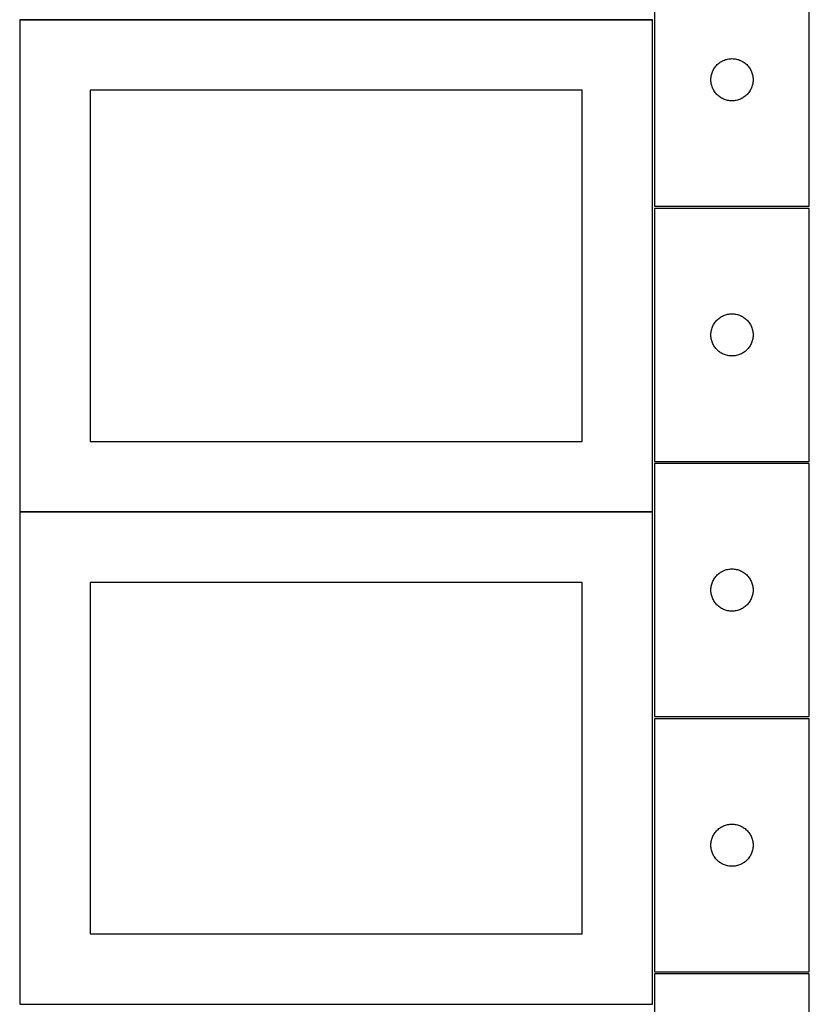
# Model space of a CAD drawing. Header units: millimetres. Extents: x 7 to 1493, y 8 to 2993.
# Tile 3 of 14: x 909 to 1471, y 709 to 1410. Entities that reach past the tile are written whole.
import ezdxf

# ---------------------------------------------------------------- set-up
doc = ezdxf.new("R2010")
doc.units = ezdxf.units.MM
doc.layers.add('COMMON', color=5, linetype='CONTINUOUS', true_color=0x0000ff)
doc.layers.add('CUT', color=7, linetype='CONTINUOUS', true_color=0x000000)

msp = doc.modelspace()

# ---------------------------------------------------------------- linework, layer by layer
at = {"layer": 'COMMON'}
for p, q in [((909.474233, 1409.774326), (909.474233, 1059.774326)), ((909.574234, 1409.874326), (1359.574234, 1409.874326)), ((909.474233, 1059.574325), (909.474233, 709.574325)), ((1359.574234, 1059.674326), (909.574234, 1059.674326)), ((909.574234, 709.474324), (1358.249577, 709.474324))]:
    msp.add_line(p, q, dxfattribs=at)
at = {"layer": 'CUT'}
for p, q in [((1361.099119, 1457.198183), (1361.099119, 1277.198183)), ((1471.099119, 1277.198183), (1471.099119, 1457.198183)), ((1359.574234, 1409.774326), (909.574234, 1409.774326)), ((909.574234, 1409.774326), (909.574234, 1059.774326)), ((1359.574234, 1059.774326), (1359.574234, 1409.774326)), ((1408.048676, 1379.854817), (1408.710898, 1380.252462)), ((1408.710898, 1380.252462), (1409.392712, 1380.615489)), ((1409.392712, 1380.615489), (1410.092311, 1380.942937)), ((1410.092311, 1380.942937), (1410.807838, 1381.233935)), ((1410.807838, 1381.233935), (1411.537397, 1381.487714)), ((1411.537397, 1381.487714), (1412.279052, 1381.703599)), ((1412.279052, 1381.703599), (1413.030838, 1381.881018)), ((1413.030838, 1381.881018), (1413.79076, 1382.019502)), ((1413.79076, 1382.019502), (1414.556804, 1382.118681)), ((1414.556804, 1382.118681), (1415.326938, 1382.178294)), ((1415.326938, 1382.178294), (1416.099119, 1382.198183)), ((1416.099119, 1382.198183), (1416.8713, 1382.178294)), ((1416.8713, 1382.178294), (1417.641434, 1382.118681)), ((1417.641434, 1382.118681), (1418.407478, 1382.019502)), ((1418.407478, 1382.019502), (1419.1674, 1381.881018)), ((1419.1674, 1381.881018), (1419.919186, 1381.703599)), ((1419.919186, 1381.703599), (1420.660842, 1381.487714)), ((1420.660842, 1381.487714), (1421.3904, 1381.233935)), ((1421.3904, 1381.233935), (1422.105928, 1380.942937)), ((1422.105928, 1380.942937), (1422.805526, 1380.615489)), ((1422.805526, 1380.615489), (1423.48734, 1380.252462)), ((1423.48734, 1380.252462), (1424.149562, 1379.854817)), ((1402.20426, 1372.849102), (1402.513585, 1373.556899)), ((1402.513585, 1373.556899), (1402.858937, 1374.247834)), ((1402.858937, 1374.247834), (1403.2394, 1374.920075)), ((1403.2394, 1374.920075), (1403.653964, 1375.571839)), ((1403.653964, 1375.571839), (1404.10153, 1376.201397)), ((1404.10153, 1376.201397), (1404.580912, 1376.807081)), ((1404.580912, 1376.807081), (1405.090839, 1377.387283)), ((1405.090839, 1377.387283), (1405.629957, 1377.940466)), ((1405.629957, 1377.940466), (1406.196837, 1378.465162)), ((1406.196837, 1378.465162), (1406.789977, 1378.95998)), ((1406.789977, 1378.95998), (1407.407803, 1379.423608)), ((1407.407803, 1379.423608), (1408.048676, 1379.854817)), ((1424.149562, 1379.854817), (1424.790436, 1379.423608)), ((1424.790436, 1379.423608), (1425.408261, 1378.95998)), ((1425.408261, 1378.95998), (1426.001401, 1378.465162)), ((1426.001401, 1378.465162), (1426.568281, 1377.940466)), ((1426.568281, 1377.940466), (1427.1074, 1377.387283)), ((1427.1074, 1377.387283), (1427.617326, 1376.807081)), ((1427.617326, 1376.807081), (1428.096708, 1376.201397)), ((1428.096708, 1376.201397), (1428.544274, 1375.571839)), ((1428.544274, 1375.571839), (1428.958839, 1374.920075)), ((1428.958839, 1374.920075), (1429.339301, 1374.247834)), ((1429.339301, 1374.247834), (1429.684653, 1373.556899)), ((1429.684653, 1373.556899), (1429.993979, 1372.849102)), ((1401.104092, 1367.584402), (1401.143856, 1368.355815)), ((1401.104092, 1366.811964), (1401.104092, 1367.584402)), ((1401.143856, 1366.040551), (1401.104092, 1366.811964)), ((1401.143856, 1368.355815), (1401.223279, 1369.124158)), ((1401.223279, 1365.272208), (1401.143856, 1366.040551)), ((1401.223279, 1369.124158), (1401.34215, 1369.887395)), ((1401.34215, 1369.887395), (1401.500154, 1370.643499)), ((1401.500154, 1370.643499), (1401.696871, 1371.390468)), ((1401.696871, 1371.390468), (1401.931781, 1372.126319)), ((1401.931781, 1372.126319), (1402.20426, 1372.849102)), ((1429.993979, 1372.849102), (1430.266458, 1372.126319)), ((1430.266458, 1372.126319), (1430.501367, 1371.390468)), ((1430.501367, 1371.390468), (1430.698085, 1370.643499)), ((1430.698085, 1370.643499), (1430.856088, 1369.887395)), ((1430.856088, 1369.887395), (1430.974959, 1369.124158)), ((1430.974959, 1369.124158), (1431.054382, 1368.355815)), ((1431.054382, 1366.040551), (1430.974959, 1365.272208)), ((1431.054382, 1368.355815), (1431.094146, 1367.584402)), ((1431.094146, 1366.811964), (1431.054382, 1366.040551)), ((1431.094146, 1367.584402), (1431.094146, 1366.811964)), ((1309.574234, 1359.774326), (959.574234, 1359.774326)), ((959.574234, 1359.774326), (959.574234, 1109.774326)), ((1309.574234, 1109.774326), (1309.574234, 1359.774326)), ((1401.34215, 1364.508972), (1401.223279, 1365.272208)), ((1401.500154, 1363.752867), (1401.34215, 1364.508972)), ((1401.696871, 1363.005899), (1401.500154, 1363.752867)), ((1401.931781, 1362.270047), (1401.696871, 1363.005899)), ((1402.20426, 1361.547265), (1401.931781, 1362.270047)), ((1402.513585, 1360.839467), (1402.20426, 1361.547265)), ((1402.858937, 1360.148532), (1402.513585, 1360.839467)), ((1403.2394, 1359.476291), (1402.858937, 1360.148532)), ((1403.653964, 1358.824527), (1403.2394, 1359.476291)), ((1428.958839, 1359.476291), (1428.544274, 1358.824527)), ((1429.339301, 1360.148532), (1428.958839, 1359.476291)), ((1429.684653, 1360.839467), (1429.339301, 1360.148532)), ((1429.993979, 1361.547265), (1429.684653, 1360.839467)), ((1430.266458, 1362.270047), (1429.993979, 1361.547265)), ((1430.501367, 1363.005899), (1430.266458, 1362.270047)), ((1430.698085, 1363.752867), (1430.501367, 1363.005899)), ((1430.856088, 1364.508972), (1430.698085, 1363.752867)), ((1430.974959, 1365.272208), (1430.856088, 1364.508972)), ((1404.10153, 1358.194969), (1403.653964, 1358.824527)), ((1404.580912, 1357.589285), (1404.10153, 1358.194969)), ((1405.090839, 1357.009083), (1404.580912, 1357.589285)), ((1405.629957, 1356.4559), (1405.090839, 1357.009083)), ((1406.196837, 1355.931204), (1405.629957, 1356.4559)), ((1406.789977, 1355.436386), (1406.196837, 1355.931204)), ((1407.407803, 1354.972758), (1406.789977, 1355.436386)), ((1408.048676, 1354.54155), (1407.407803, 1354.972758)), ((1408.710898, 1354.143905), (1408.048676, 1354.54155)), ((1409.392712, 1353.780877), (1408.710898, 1354.143905)), ((1410.092311, 1353.45343), (1409.392712, 1353.780877)), ((1410.807838, 1353.162431), (1410.092311, 1353.45343)), ((1411.537397, 1352.908652), (1410.807838, 1353.162431)), ((1412.279052, 1352.692767), (1411.537397, 1352.908652)), ((1413.030838, 1352.515348), (1412.279052, 1352.692767)), ((1413.79076, 1352.376865), (1413.030838, 1352.515348)), ((1414.556804, 1352.277685), (1413.79076, 1352.376865)), ((1415.326938, 1352.218072), (1414.556804, 1352.277685)), ((1416.099119, 1352.198183), (1415.326938, 1352.218072)), ((1416.8713, 1352.218072), (1416.099119, 1352.198183)), ((1417.641434, 1352.277685), (1416.8713, 1352.218072)), ((1418.407478, 1352.376865), (1417.641434, 1352.277685)), ((1419.1674, 1352.515348), (1418.407478, 1352.376865)), ((1419.919186, 1352.692767), (1419.1674, 1352.515348)), ((1420.660842, 1352.908652), (1419.919186, 1352.692767)), ((1421.3904, 1353.162431), (1420.660842, 1352.908652)), ((1422.105928, 1353.45343), (1421.3904, 1353.162431)), ((1422.805526, 1353.780877), (1422.105928, 1353.45343)), ((1423.48734, 1354.143905), (1422.805526, 1353.780877)), ((1424.149562, 1354.54155), (1423.48734, 1354.143905)), ((1424.790436, 1354.972758), (1424.149562, 1354.54155)), ((1425.408261, 1355.436386), (1424.790436, 1354.972758)), ((1426.001401, 1355.931204), (1425.408261, 1355.436386)), ((1426.568281, 1356.4559), (1426.001401, 1355.931204)), ((1427.1074, 1357.009083), (1426.568281, 1356.4559)), ((1427.617326, 1357.589285), (1427.1074, 1357.009083)), ((1428.096708, 1358.194969), (1427.617326, 1357.589285)), ((1428.544274, 1358.824527), (1428.096708, 1358.194969)), ((1361.099119, 1277.198183), (1471.099119, 1277.198183)), ((1471.099119, 1275.673403), (1361.099119, 1275.673403)), ((1361.099119, 1275.673403), (1361.099119, 1095.673403)), ((1471.099119, 1095.673403), (1471.099119, 1275.673403)), ((1406.789977, 1197.4352), (1407.407803, 1197.898828)), ((1407.407803, 1197.898828), (1408.048676, 1198.330036)), ((1408.048676, 1198.330036), (1408.710898, 1198.727681)), ((1408.710898, 1198.727681), (1409.392712, 1199.090709)), ((1409.392712, 1199.090709), (1410.092311, 1199.418156)), ((1410.092311, 1199.418156), (1410.807838, 1199.709155)), ((1410.807838, 1199.709155), (1411.537397, 1199.962934)), ((1411.537397, 1199.962934), (1412.279052, 1200.178819)), ((1412.279052, 1200.178819), (1413.030838, 1200.356238)), ((1413.030838, 1200.356238), (1413.79076, 1200.494721)), ((1413.79076, 1200.494721), (1414.556804, 1200.593901)), ((1414.556804, 1200.593901), (1415.326938, 1200.653514)), ((1415.326938, 1200.653514), (1416.099119, 1200.673403)), ((1416.099119, 1200.673403), (1416.8713, 1200.653514)), ((1416.8713, 1200.653514), (1417.641434, 1200.593901)), ((1417.641434, 1200.593901), (1418.407478, 1200.494721)), ((1418.407478, 1200.494721), (1419.1674, 1200.356238)), ((1419.1674, 1200.356238), (1419.919186, 1200.178819)), ((1419.919186, 1200.178819), (1420.660842, 1199.962934)), ((1420.660842, 1199.962934), (1421.3904, 1199.709155)), ((1421.3904, 1199.709155), (1422.105928, 1199.418156)), ((1422.105928, 1199.418156), (1422.805526, 1199.090709)), ((1422.805526, 1199.090709), (1423.48734, 1198.727681)), ((1423.48734, 1198.727681), (1424.149562, 1198.330036)), ((1424.149562, 1198.330036), (1424.790436, 1197.898828)), ((1424.790436, 1197.898828), (1425.408261, 1197.4352)), ((1401.931781, 1190.601539), (1402.20426, 1191.324321)), ((1402.20426, 1191.324321), (1402.513585, 1192.032119)), ((1402.513585, 1192.032119), (1402.858937, 1192.723054)), ((1402.858937, 1192.723054), (1403.2394, 1193.395295)), ((1403.2394, 1193.395295), (1403.653964, 1194.047059)), ((1403.653964, 1194.047059), (1404.10153, 1194.676617)), ((1404.10153, 1194.676617), (1404.580912, 1195.282301)), ((1404.580912, 1195.282301), (1405.090839, 1195.862503)), ((1405.090839, 1195.862503), (1405.629957, 1196.415686)), ((1405.629957, 1196.415686), (1406.196837, 1196.940382)), ((1406.196837, 1196.940382), (1406.789977, 1197.4352)), ((1425.408261, 1197.4352), (1426.001401, 1196.940382)), ((1426.001401, 1196.940382), (1426.568281, 1196.415686)), ((1426.568281, 1196.415686), (1427.1074, 1195.862503)), ((1427.1074, 1195.862503), (1427.617326, 1195.282301)), ((1427.617326, 1195.282301), (1428.096708, 1194.676617)), ((1428.096708, 1194.676617), (1428.544274, 1194.047059)), ((1428.544274, 1194.047059), (1428.958839, 1193.395295)), ((1428.958839, 1193.395295), (1429.339301, 1192.723054)), ((1429.339301, 1192.723054), (1429.684653, 1192.032119)), ((1429.684653, 1192.032119), (1429.993979, 1191.324321)), ((1429.993979, 1191.324321), (1430.266458, 1190.601539)), ((1401.104092, 1186.059622), (1401.143856, 1186.831035)), ((1401.104092, 1185.287184), (1401.104092, 1186.059622)), ((1401.143856, 1184.515771), (1401.104092, 1185.287184)), ((1401.143856, 1186.831035), (1401.223279, 1187.599378)), ((1401.223279, 1183.747428), (1401.143856, 1184.515771)), ((1401.223279, 1187.599378), (1401.34215, 1188.362614)), ((1401.34215, 1188.362614), (1401.500154, 1189.118719)), ((1401.500154, 1189.118719), (1401.696871, 1189.865687)), ((1401.696871, 1189.865687), (1401.931781, 1190.601539)), ((1430.266458, 1190.601539), (1430.501367, 1189.865687)), ((1430.501367, 1189.865687), (1430.698085, 1189.118719)), ((1430.698085, 1189.118719), (1430.856088, 1188.362614)), ((1430.856088, 1188.362614), (1430.974959, 1187.599378)), ((1430.974959, 1187.599378), (1431.054382, 1186.831035)), ((1431.054382, 1184.515771), (1430.974959, 1183.747428)), ((1431.054382, 1186.831035), (1431.094146, 1186.059622)), ((1431.094146, 1185.287184), (1431.054382, 1184.515771)), ((1431.094146, 1186.059622), (1431.094146, 1185.287184)), ((1401.34215, 1182.984191), (1401.223279, 1183.747428)), ((1401.500154, 1182.228087), (1401.34215, 1182.984191)), ((1401.696871, 1181.481118), (1401.500154, 1182.228087)), ((1401.931781, 1180.745267), (1401.696871, 1181.481118)), ((1402.20426, 1180.022484), (1401.931781, 1180.745267)), ((1402.513585, 1179.314687), (1402.20426, 1180.022484)), ((1402.858937, 1178.623752), (1402.513585, 1179.314687)), ((1403.2394, 1177.951511), (1402.858937, 1178.623752)), ((1403.653964, 1177.299747), (1403.2394, 1177.951511)), ((1404.10153, 1176.670189), (1403.653964, 1177.299747)), ((1428.544274, 1177.299747), (1428.096708, 1176.670189)), ((1428.958839, 1177.951511), (1428.544274, 1177.299747)), ((1429.339301, 1178.623752), (1428.958839, 1177.951511)), ((1429.684653, 1179.314687), (1429.339301, 1178.623752)), ((1429.993979, 1180.022484), (1429.684653, 1179.314687)), ((1430.266458, 1180.745267), (1429.993979, 1180.022484)), ((1430.501367, 1181.481118), (1430.266458, 1180.745267)), ((1430.698085, 1182.228087), (1430.501367, 1181.481118)), ((1430.856088, 1182.984191), (1430.698085, 1182.228087)), ((1430.974959, 1183.747428), (1430.856088, 1182.984191)), ((1404.580912, 1176.064505), (1404.10153, 1176.670189)), ((1405.090839, 1175.484303), (1404.580912, 1176.064505)), ((1405.629957, 1174.93112), (1405.090839, 1175.484303)), ((1406.196837, 1174.406424), (1405.629957, 1174.93112)), ((1406.789977, 1173.911606), (1406.196837, 1174.406424)), ((1407.407803, 1173.447978), (1406.789977, 1173.911606)), ((1408.048676, 1173.016769), (1407.407803, 1173.447978)), ((1408.710898, 1172.619124), (1408.048676, 1173.016769)), ((1409.392712, 1172.256097), (1408.710898, 1172.619124)), ((1410.092311, 1171.928649), (1409.392712, 1172.256097)), ((1410.807838, 1171.637651), (1410.092311, 1171.928649)), ((1411.537397, 1171.383872), (1410.807838, 1171.637651)), ((1412.279052, 1171.167987), (1411.537397, 1171.383872)), ((1413.030838, 1170.990568), (1412.279052, 1171.167987)), ((1413.79076, 1170.852084), (1413.030838, 1170.990568)), ((1414.556804, 1170.752905), (1413.79076, 1170.852084)), ((1415.326938, 1170.693292), (1414.556804, 1170.752905)), ((1416.099119, 1170.673403), (1415.326938, 1170.693292)), ((1416.8713, 1170.693292), (1416.099119, 1170.673403)), ((1417.641434, 1170.752905), (1416.8713, 1170.693292)), ((1418.407478, 1170.852084), (1417.641434, 1170.752905)), ((1419.1674, 1170.990568), (1418.407478, 1170.852084)), ((1419.919186, 1171.167987), (1419.1674, 1170.990568)), ((1420.660842, 1171.383872), (1419.919186, 1171.167987)), ((1421.3904, 1171.637651), (1420.660842, 1171.383872)), ((1422.105928, 1171.928649), (1421.3904, 1171.637651)), ((1422.805526, 1172.256097), (1422.105928, 1171.928649)), ((1423.48734, 1172.619124), (1422.805526, 1172.256097)), ((1424.149562, 1173.016769), (1423.48734, 1172.619124)), ((1424.790436, 1173.447978), (1424.149562, 1173.016769)), ((1425.408261, 1173.911606), (1424.790436, 1173.447978)), ((1426.001401, 1174.406424), (1425.408261, 1173.911606)), ((1426.568281, 1174.93112), (1426.001401, 1174.406424)), ((1427.1074, 1175.484303), (1426.568281, 1174.93112)), ((1427.617326, 1176.064505), (1427.1074, 1175.484303)), ((1428.096708, 1176.670189), (1427.617326, 1176.064505)), ((959.574234, 1109.774326), (1309.574234, 1109.774326)), ((1361.099119, 1095.673403), (1471.099119, 1095.673403)), ((1471.099119, 1094.148623), (1361.099119, 1094.148623)), ((1361.099119, 1094.148623), (1361.099119, 914.148623)), ((1471.099119, 914.148623), (1471.099119, 1094.148623)), ((909.574234, 1059.774326), (1359.574234, 1059.774326)), ((1359.574234, 1059.574325), (909.574234, 1059.574325)), ((909.574234, 1059.574325), (909.574234, 709.574325)), ((1359.574234, 709.574325), (1359.574234, 1059.574325)), ((1406.196837, 1015.415602), (1406.789977, 1015.91042)), ((1406.789977, 1015.91042), (1407.407803, 1016.374048)), ((1407.407803, 1016.374048), (1408.048676, 1016.805256)), ((1408.048676, 1016.805256), (1408.710898, 1017.202901)), ((1408.710898, 1017.202901), (1409.392712, 1017.565929)), ((1409.392712, 1017.565929), (1410.092311, 1017.893376)), ((1410.092311, 1017.893376), (1410.807838, 1018.184375)), ((1410.807838, 1018.184375), (1411.537397, 1018.438153)), ((1411.537397, 1018.438153), (1412.279052, 1018.654038)), ((1412.279052, 1018.654038), (1413.030838, 1018.831458)), ((1413.030838, 1018.831458), (1413.79076, 1018.969941)), ((1413.79076, 1018.969941), (1414.556804, 1019.069121)), ((1414.556804, 1019.069121), (1415.326938, 1019.128734)), ((1415.326938, 1019.128734), (1416.099119, 1019.148623)), ((1416.099119, 1019.148623), (1416.8713, 1019.128734)), ((1416.8713, 1019.128734), (1417.641434, 1019.069121)), ((1417.641434, 1019.069121), (1418.407478, 1018.969941)), ((1418.407478, 1018.969941), (1419.1674, 1018.831458)), ((1419.1674, 1018.831458), (1419.919186, 1018.654038)), ((1419.919186, 1018.654038), (1420.660842, 1018.438153)), ((1420.660842, 1018.438153), (1421.3904, 1018.184375)), ((1421.3904, 1018.184375), (1422.105928, 1017.893376)), ((1422.105928, 1017.893376), (1422.805526, 1017.565929)), ((1422.805526, 1017.565929), (1423.48734, 1017.202901)), ((1423.48734, 1017.202901), (1424.149562, 1016.805256)), ((1424.149562, 1016.805256), (1424.790436, 1016.374048)), ((1424.790436, 1016.374048), (1425.408261, 1015.91042)), ((1425.408261, 1015.91042), (1426.001401, 1015.415602)), ((1309.574234, 1009.574325), (959.574234, 1009.574325)), ((959.574234, 1009.574325), (959.574234, 759.574325)), ((1309.574234, 759.574325), (1309.574234, 1009.574325)), ((1401.696871, 1008.340907), (1401.931781, 1009.076758)), ((1401.931781, 1009.076758), (1402.20426, 1009.799541)), ((1402.20426, 1009.799541), (1402.513585, 1010.507338)), ((1402.513585, 1010.507338), (1402.858937, 1011.198274)), ((1402.858937, 1011.198274), (1403.2394, 1011.870515)), ((1403.2394, 1011.870515), (1403.653964, 1012.522278)), ((1403.653964, 1012.522278), (1404.10153, 1013.151837)), ((1404.10153, 1013.151837), (1404.580912, 1013.75752)), ((1404.580912, 1013.75752), (1405.090839, 1014.337723)), ((1405.090839, 1014.337723), (1405.629957, 1014.890905)), ((1405.629957, 1014.890905), (1406.196837, 1015.415602)), ((1426.001401, 1015.415602), (1426.568281, 1014.890905)), ((1426.568281, 1014.890905), (1427.1074, 1014.337723)), ((1427.1074, 1014.337723), (1427.617326, 1013.75752)), ((1427.617326, 1013.75752), (1428.096708, 1013.151837)), ((1428.096708, 1013.151837), (1428.544274, 1012.522278)), ((1428.544274, 1012.522278), (1428.958839, 1011.870515)), ((1428.958839, 1011.870515), (1429.339301, 1011.198274)), ((1429.339301, 1011.198274), (1429.684653, 1010.507338)), ((1429.684653, 1010.507338), (1429.993979, 1009.799541)), ((1429.993979, 1009.799541), (1430.266458, 1009.076758)), ((1430.266458, 1009.076758), (1430.501367, 1008.340907)), ((1401.104092, 1004.534841), (1401.143856, 1005.306255)), ((1401.104092, 1003.762404), (1401.104092, 1004.534841)), ((1401.143856, 1002.990991), (1401.104092, 1003.762404)), ((1401.143856, 1005.306255), (1401.223279, 1006.074598)), ((1401.223279, 1002.222647), (1401.143856, 1002.990991)), ((1401.223279, 1006.074598), (1401.34215, 1006.837834)), ((1401.34215, 1001.459411), (1401.223279, 1002.222647)), ((1401.34215, 1006.837834), (1401.500154, 1007.593939)), ((1401.500154, 1007.593939), (1401.696871, 1008.340907)), ((1430.501367, 1008.340907), (1430.698085, 1007.593939)), ((1430.698085, 1007.593939), (1430.856088, 1006.837834)), ((1430.856088, 1006.837834), (1430.974959, 1006.074598)), ((1430.974959, 1002.222647), (1430.856088, 1001.459411)), ((1430.974959, 1006.074598), (1431.054382, 1005.306255)), ((1431.054382, 1002.990991), (1430.974959, 1002.222647)), ((1431.054382, 1005.306255), (1431.094146, 1004.534841)), ((1431.094146, 1003.762404), (1431.054382, 1002.990991)), ((1431.094146, 1004.534841), (1431.094146, 1003.762404)), ((1401.500154, 1000.703306), (1401.34215, 1001.459411)), ((1401.696871, 999.956338), (1401.500154, 1000.703306)), ((1401.931781, 999.220487), (1401.696871, 999.956338)), ((1402.20426, 998.497704), (1401.931781, 999.220487)), ((1402.513585, 997.789907), (1402.20426, 998.497704)), ((1402.858937, 997.098971), (1402.513585, 997.789907)), ((1403.2394, 996.426731), (1402.858937, 997.098971)), ((1403.653964, 995.774967), (1403.2394, 996.426731)), ((1404.10153, 995.145408), (1403.653964, 995.774967)), ((1404.580912, 994.539725), (1404.10153, 995.145408)), ((1428.096708, 995.145408), (1427.617326, 994.539725)), ((1428.544274, 995.774967), (1428.096708, 995.145408)), ((1428.958839, 996.426731), (1428.544274, 995.774967)), ((1429.339301, 997.098971), (1428.958839, 996.426731)), ((1429.684653, 997.789907), (1429.339301, 997.098971)), ((1429.993979, 998.497704), (1429.684653, 997.789907)), ((1430.266458, 999.220487), (1429.993979, 998.497704)), ((1430.501367, 999.956338), (1430.266458, 999.220487)), ((1430.698085, 1000.703306), (1430.501367, 999.956338)), ((1430.856088, 1001.459411), (1430.698085, 1000.703306)), ((1405.090839, 993.959523), (1404.580912, 994.539725)), ((1405.629957, 993.40634), (1405.090839, 993.959523)), ((1406.196837, 992.881644), (1405.629957, 993.40634)), ((1406.789977, 992.386825), (1406.196837, 992.881644)), ((1407.407803, 991.923198), (1406.789977, 992.386825)), ((1408.048676, 991.491989), (1407.407803, 991.923198)), ((1408.710898, 991.094344), (1408.048676, 991.491989)), ((1409.392712, 990.731316), (1408.710898, 991.094344)), ((1410.092311, 990.403869), (1409.392712, 990.731316)), ((1410.807838, 990.11287), (1410.092311, 990.403869)), ((1411.537397, 989.859092), (1410.807838, 990.11287)), ((1412.279052, 989.643207), (1411.537397, 989.859092)), ((1413.030838, 989.465787), (1412.279052, 989.643207)), ((1413.79076, 989.327304), (1413.030838, 989.465787)), ((1414.556804, 989.228124), (1413.79076, 989.327304)), ((1415.326938, 989.168511), (1414.556804, 989.228124)), ((1416.099119, 989.148623), (1415.326938, 989.168511)), ((1416.8713, 989.168511), (1416.099119, 989.148623)), ((1417.641434, 989.228124), (1416.8713, 989.168511)), ((1418.407478, 989.327304), (1417.641434, 989.228124)), ((1419.1674, 989.465787), (1418.407478, 989.327304)), ((1419.919186, 989.643207), (1419.1674, 989.465787)), ((1420.660842, 989.859092), (1419.919186, 989.643207)), ((1421.3904, 990.11287), (1420.660842, 989.859092)), ((1422.105928, 990.403869), (1421.3904, 990.11287)), ((1422.805526, 990.731316), (1422.105928, 990.403869)), ((1423.48734, 991.094344), (1422.805526, 990.731316)), ((1424.149562, 991.491989), (1423.48734, 991.094344)), ((1424.790436, 991.923198), (1424.149562, 991.491989)), ((1425.408261, 992.386825), (1424.790436, 991.923198)), ((1426.001401, 992.881644), (1425.408261, 992.386825)), ((1426.568281, 993.40634), (1426.001401, 992.881644)), ((1427.1074, 993.959523), (1426.568281, 993.40634)), ((1427.617326, 994.539725), (1427.1074, 993.959523)), ((1361.099119, 914.148623), (1471.099119, 914.148623)), ((1471.099119, 912.623842), (1361.099119, 912.623842)), ((1361.099119, 912.623842), (1361.099119, 732.623842)), ((1471.099119, 732.623842), (1471.099119, 912.623842)), ((1405.629957, 833.366125), (1406.196837, 833.890821)), ((1406.196837, 833.890821), (1406.789977, 834.385639)), ((1406.789977, 834.385639), (1407.407803, 834.849267)), ((1407.407803, 834.849267), (1408.048676, 835.280476)), ((1408.048676, 835.280476), (1408.710898, 835.678121)), ((1408.710898, 835.678121), (1409.392712, 836.041149)), ((1409.392712, 836.041149), (1410.092311, 836.368596)), ((1410.092311, 836.368596), (1410.807838, 836.659595)), ((1410.807838, 836.659595), (1411.537397, 836.913373)), ((1411.537397, 836.913373), (1412.279052, 837.129258)), ((1412.279052, 837.129258), (1413.030838, 837.306678)), ((1413.030838, 837.306678), (1413.79076, 837.445161)), ((1413.79076, 837.445161), (1414.556804, 837.54434)), ((1414.556804, 837.54434), (1415.326938, 837.603954)), ((1415.326938, 837.603954), (1416.099119, 837.623842)), ((1416.099119, 837.623842), (1416.8713, 837.603954)), ((1416.8713, 837.603954), (1417.641434, 837.54434)), ((1417.641434, 837.54434), (1418.407478, 837.445161)), ((1418.407478, 837.445161), (1419.1674, 837.306678)), ((1419.1674, 837.306678), (1419.919186, 837.129258)), ((1419.919186, 837.129258), (1420.660842, 836.913373)), ((1420.660842, 836.913373), (1421.3904, 836.659595)), ((1421.3904, 836.659595), (1422.105928, 836.368596)), ((1422.105928, 836.368596), (1422.805526, 836.041149)), ((1422.805526, 836.041149), (1423.48734, 835.678121)), ((1423.48734, 835.678121), (1424.149562, 835.280476)), ((1424.149562, 835.280476), (1424.790436, 834.849267)), ((1424.790436, 834.849267), (1425.408261, 834.385639)), ((1425.408261, 834.385639), (1426.001401, 833.890821)), ((1426.001401, 833.890821), (1426.568281, 833.366125)), ((1401.500154, 826.069158), (1401.696871, 826.816127)), ((1401.696871, 826.816127), (1401.931781, 827.551978)), ((1401.931781, 827.551978), (1402.20426, 828.274761)), ((1402.20426, 828.274761), (1402.513585, 828.982558)), ((1402.513585, 828.982558), (1402.858937, 829.673493)), ((1402.858937, 829.673493), (1403.2394, 830.345734)), ((1403.2394, 830.345734), (1403.653964, 830.997498)), ((1403.653964, 830.997498), (1404.10153, 831.627057)), ((1404.10153, 831.627057), (1404.580912, 832.23274)), ((1404.580912, 832.23274), (1405.090839, 832.812942)), ((1405.090839, 832.812942), (1405.629957, 833.366125)), ((1426.568281, 833.366125), (1427.1074, 832.812942)), ((1427.1074, 832.812942), (1427.617326, 832.23274)), ((1427.617326, 832.23274), (1428.096708, 831.627057)), ((1428.096708, 831.627057), (1428.544274, 830.997498)), ((1428.544274, 830.997498), (1428.958839, 830.345734)), ((1428.958839, 830.345734), (1429.339301, 829.673493)), ((1429.339301, 829.673493), (1429.684653, 828.982558)), ((1429.684653, 828.982558), (1429.993979, 828.274761)), ((1429.993979, 828.274761), (1430.266458, 827.551978)), ((1430.266458, 827.551978), (1430.501367, 826.816127)), ((1430.501367, 826.816127), (1430.698085, 826.069158)), ((1401.104092, 823.010061), (1401.143856, 823.781474)), ((1401.104092, 822.237624), (1401.104092, 823.010061)), ((1401.143856, 821.46621), (1401.104092, 822.237624)), ((1401.143856, 823.781474), (1401.223279, 824.549818)), ((1401.223279, 820.697867), (1401.143856, 821.46621)), ((1401.223279, 824.549818), (1401.34215, 825.313054)), ((1401.34215, 819.934631), (1401.223279, 820.697867)), ((1401.34215, 825.313054), (1401.500154, 826.069158)), ((1401.500154, 819.178526), (1401.34215, 819.934631)), ((1430.698085, 826.069158), (1430.856088, 825.313054)), ((1430.856088, 819.934631), (1430.698085, 819.178526)), ((1430.856088, 825.313054), (1430.974959, 824.549818)), ((1430.974959, 820.697867), (1430.856088, 819.934631)), ((1430.974959, 824.549818), (1431.054382, 823.781474)), ((1431.054382, 821.46621), (1430.974959, 820.697867)), ((1431.054382, 823.781474), (1431.094146, 823.010061)), ((1431.094146, 822.237624), (1431.054382, 821.46621)), ((1431.094146, 823.010061), (1431.094146, 822.237624)), ((1401.696871, 818.431558), (1401.500154, 819.178526)), ((1401.931781, 817.695707), (1401.696871, 818.431558)), ((1402.20426, 816.972924), (1401.931781, 817.695707)), ((1402.513585, 816.265126), (1402.20426, 816.972924)), ((1402.858937, 815.574191), (1402.513585, 816.265126)), ((1403.2394, 814.90195), (1402.858937, 815.574191)), ((1403.653964, 814.250186), (1403.2394, 814.90195)), ((1404.10153, 813.620628), (1403.653964, 814.250186)), ((1404.580912, 813.014945), (1404.10153, 813.620628)), ((1405.090839, 812.434742), (1404.580912, 813.014945)), ((1427.617326, 813.014945), (1427.1074, 812.434742)), ((1428.096708, 813.620628), (1427.617326, 813.014945)), ((1428.544274, 814.250186), (1428.096708, 813.620628)), ((1428.958839, 814.90195), (1428.544274, 814.250186)), ((1429.339301, 815.574191), (1428.958839, 814.90195)), ((1429.684653, 816.265126), (1429.339301, 815.574191)), ((1429.993979, 816.972924), (1429.684653, 816.265126)), ((1430.266458, 817.695707), (1429.993979, 816.972924)), ((1430.501367, 818.431558), (1430.266458, 817.695707)), ((1430.698085, 819.178526), (1430.501367, 818.431558)), ((1405.629957, 811.881559), (1405.090839, 812.434742)), ((1406.196837, 811.356863), (1405.629957, 811.881559)), ((1406.789977, 810.862045), (1406.196837, 811.356863)), ((1407.407803, 810.398417), (1406.789977, 810.862045)), ((1408.048676, 809.967209), (1407.407803, 810.398417)), ((1408.710898, 809.569564), (1408.048676, 809.967209)), ((1409.392712, 809.206536), (1408.710898, 809.569564)), ((1410.092311, 808.879089), (1409.392712, 809.206536)), ((1410.807838, 808.58809), (1410.092311, 808.879089)), ((1411.537397, 808.334312), (1410.807838, 808.58809)), ((1412.279052, 808.118426), (1411.537397, 808.334312)), ((1413.030838, 807.941007), (1412.279052, 808.118426)), ((1413.79076, 807.802524), (1413.030838, 807.941007)), ((1414.556804, 807.703344), (1413.79076, 807.802524)), ((1415.326938, 807.643731), (1414.556804, 807.703344)), ((1416.099119, 807.623842), (1415.326938, 807.643731)), ((1416.8713, 807.643731), (1416.099119, 807.623842)), ((1417.641434, 807.703344), (1416.8713, 807.643731)), ((1418.407478, 807.802524), (1417.641434, 807.703344)), ((1419.1674, 807.941007), (1418.407478, 807.802524)), ((1419.919186, 808.118426), (1419.1674, 807.941007)), ((1420.660842, 808.334312), (1419.919186, 808.118426)), ((1421.3904, 808.58809), (1420.660842, 808.334312)), ((1422.105928, 808.879089), (1421.3904, 808.58809)), ((1422.805526, 809.206536), (1422.105928, 808.879089)), ((1423.48734, 809.569564), (1422.805526, 809.206536)), ((1424.149562, 809.967209), (1423.48734, 809.569564)), ((1424.790436, 810.398417), (1424.149562, 809.967209)), ((1425.408261, 810.862045), (1424.790436, 810.398417)), ((1426.001401, 811.356863), (1425.408261, 810.862045)), ((1426.568281, 811.881559), (1426.001401, 811.356863)), ((1427.1074, 812.434742), (1426.568281, 811.881559)), ((959.574234, 759.574325), (1309.574234, 759.574325)), ((1361.099119, 732.623842), (1471.099119, 732.623842)), ((1471.099119, 731.099062), (1361.099119, 731.099062)), ((1361.099119, 731.099062), (1361.099119, 551.099062)), ((1471.099119, 551.099062), (1471.099119, 731.099062)), ((909.574234, 709.574325), (1359.574234, 709.574325))]:
    msp.add_line(p, q, dxfattribs=at)

doc.saveas('drawing.dxf')
